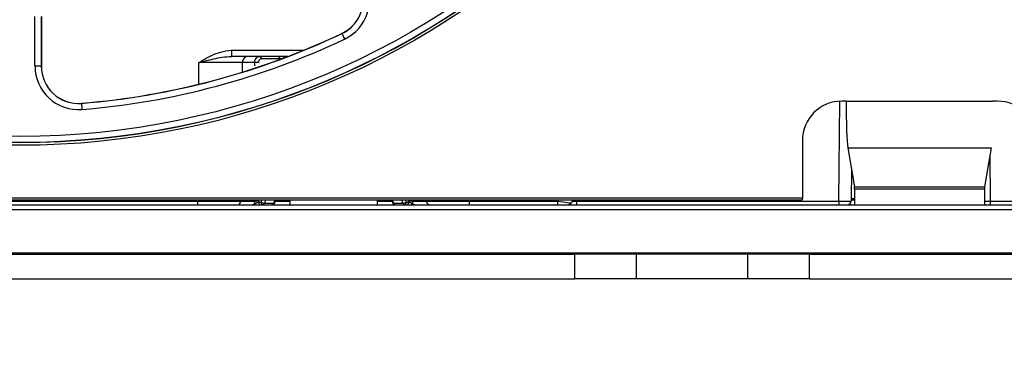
# Paper-space layout 'Sheet1' of a CAD drawing. Header units: millimetres. Extents: x 0 to 420, y 0 to 297.
# Tile 6 of 135: x 59.77 to 75.71, y 46.15 to 51.57. Entities that reach past the tile are written whole.
import ezdxf

# ---------------------------------------------------------------- set-up
doc = ezdxf.new("R2010")
doc.units = ezdxf.units.MM
doc.layers.add('SLD-0', color=179, linetype='Continuous')
doc.styles.add('SLDTEXTSTYLE1', font='TXT', dxfattribs={"width": 0.75})
doc.styles.add('SLDTEXTSTYLE3', font='TXT', dxfattribs={"width": 0.96})
doc.dimstyles.new('SLDDIMSTYLE1', dxfattribs={"dimtxt": 2.5, "dimasz": 3.302, "dimexe": 0, "dimexo": 0.0625, "dimtad": 1, "dimdec": 1, "dimlfac": 5, "dimrnd": 1e-09, "dimzin": 4, "dimdsep": 46, "dimtxsty": 'SLDTEXTSTYLE1', "dimblk1": 'NONE', "dimblk2": 'NONE', "dimsah": 1, "dimcen": 0.09, "dimadec": 0, "dimazin": 1, "dimtfac": 1, "dimtofl": 0, "dimtmove": 0, "dimatfit": 3, "dimldrblk": 'NONE', "dimfxl": 1, "dimfrac": 2, "dimtolj": 1, "dimtzin": 12, "dimarcsym": 0})
doc.dimstyles.new('SLDDIMSTYLE3', dxfattribs={"dimtxt": 2.5, "dimasz": 3.302, "dimexe": 0, "dimexo": 0.0625, "dimtad": 1, "dimdec": 1, "dimlfac": 5, "dimrnd": 1e-09, "dimzin": 4, "dimdsep": 46, "dimtxsty": 'SLDTEXTSTYLE1', "dimblk1": 'NONE', "dimblk2": 'NONE', "dimsah": 1, "dimcen": 0, "dimadec": 0, "dimazin": 1, "dimtfac": 1, "dimtmove": 0, "dimatfit": 3, "dimldrblk": 'NONE', "dimfxl": 1, "dimfrac": 2, "dimtolj": 1, "dimtzin": 12, "dimarcsym": 0})
doc.dimstyles.new('SLDDIMSTYLE4', dxfattribs={"dimtxt": 2.5, "dimasz": 3.302, "dimexe": 0, "dimexo": 0.0625, "dimtad": 1, "dimdec": 1, "dimlfac": 5, "dimrnd": 1e-09, "dimzin": 12, "dimdsep": 46, "dimtxsty": 'SLDTEXTSTYLE1', "dimblk1": 'NONE', "dimblk2": 'NONE', "dimsah": 1, "dimcen": 0, "dimadec": 0, "dimazin": 3, "dimtfac": 1, "dimtmove": 0, "dimatfit": 3, "dimldrblk": 'NONE', "dimfxl": 1, "dimfrac": 2, "dimtolj": 1, "dimtzin": 12, "dimarcsym": 0})

# ---------------------------------------------------------------- blocks, each defined once
blk = doc.blocks.new('_D_13')
at = {"layer": 'SLD-0', "color": 179}
for p, q in [((43.958, 47.682), (43.958, 22.994)), ((133.36, 47.656), (133.36, 22.994)), ((43.958, 23.994), (46.958, 24.494)), ((46.958, 23.494), (46.958, 24.494)), ((130.36, 24.494), (133.36, 23.994)), ((130.36, 24.494), (130.36, 23.494)), ((46.958, 23.494), (43.958, 23.994)), ((43.958, 23.994), (46.958, 23.994)), ((43.958, 23.994), (133.36, 23.994)), ((133.36, 23.994), (130.36, 23.494)), ((133.36, 23.994), (130.36, 23.994))]:
    blk.add_line(p, q, dxfattribs=at)
at = {"layer": 'SLD-0', "color": 179, "insert": (84.502, 27.029), "char_height": 2.5, "attachment_point": 1, "style": 'SLDTEXTSTYLE3'}
blk.add_mtext('447.0', dxfattribs=at)
blk = doc.blocks.new('_None')
blk = doc.blocks.new('_D_14')
at = {"layer": 'SLD-0', "color": 179}
for p, q in [((44.654, 47.335), (44.654, 30.889)), ((132.654, 47.335), (132.654, 30.889)), ((44.654, 31.889), (47.654, 32.389)), ((47.654, 31.389), (47.654, 32.389)), ((129.654, 32.389), (132.654, 31.889)), ((129.654, 32.389), (129.654, 31.389)), ((47.654, 31.389), (44.654, 31.889)), ((44.654, 31.889), (47.654, 31.889)), ((44.654, 31.889), (132.654, 31.889)), ((132.654, 31.889), (129.654, 31.389)), ((132.654, 31.889), (129.654, 31.889))]:
    blk.add_line(p, q, dxfattribs=at)
for centre, start, end in [((88.466, 33.874), 153.4349, 206.5651), ((88.841, 33.874), 333.4349, 26.5651)]:
    blk.add_arc(centre, 4.437, start, end, dxfattribs=at)
at = {"layer": 'SLD-0', "color": 179, "insert": (84.497, 34.924), "char_height": 2.5, "attachment_point": 1, "style": 'SLDTEXTSTYLE3'}
blk.add_mtext('440.0', dxfattribs=at)
blk = doc.blocks.new('_D_22')
at = {"layer": 'SLD-0', "color": 179}
for p, q in [((177.639, 244.196), (170.681, 237.013)), ((170.681, 237.013), (163.266, 229.357)), ((168.235, 235.206), (170.681, 237.013)), ((170.681, 237.013), (168.594, 234.858)), ((170.681, 237.013), (168.953, 234.51)), ((168.235, 235.206), (168.953, 234.51)), ((163.266, 229.357), (151.443, 229.357))]:
    blk.add_line(p, q, dxfattribs=at)
at = {"layer": 'SLD-0', "color": 179, "char_height": 2.5, "attachment_point": 1, "style": 'SLDTEXTSTYLE3'}
for s, insert in [('%%c', (150.193, 232.392)), ('20.0', (155.213, 232.43))]:
    blk.add_mtext(s, dxfattribs=dict(at, insert=insert))
blk = doc.blocks.new('_D_23')
at = {"layer": 'SLD-0', "color": 179}
for p, q in [((163.999, 261.493), (154.023, 261.493)), ((172.8, 249.896), (163.999, 261.493)), ((171.384, 252.588), (170.588, 251.984)), ((171.384, 252.588), (172.8, 249.896)), ((172.8, 249.896), (170.986, 252.286)), ((172.8, 249.896), (170.588, 251.984)), ((175.52, 246.312), (172.8, 249.896))]:
    blk.add_line(p, q, dxfattribs=at)
at = {"layer": 'SLD-0', "color": 179, "char_height": 2.5, "attachment_point": 1, "style": 'SLDTEXTSTYLE3'}
for s, insert in [('%%c', (152.773, 264.528)), ('9.0', (157.794, 264.566))]:
    blk.add_mtext(s, dxfattribs=dict(at, insert=insert))
blk = doc.blocks.new('_D_24')
at = {"layer": 'SLD-0', "color": 179}
for p, q in [((241.453, 256.697), (250.709, 264.131)), ((250.709, 264.131), (262.532, 264.131)), ((241.453, 256.697), (243.478, 258.965)), ((244.105, 258.186), (243.478, 258.965)), ((241.453, 256.697), (243.792, 258.576)), ((244.105, 258.186), (241.453, 256.697)), ((236.385, 252.627), (241.453, 256.697))]:
    blk.add_line(p, q, dxfattribs=at)
at = {"layer": 'SLD-0', "color": 179, "char_height": 2.5, "attachment_point": 1, "style": 'SLDTEXTSTYLE3'}
for s, insert in [('%%c', (251.047, 267.167)), ('13.0', (256.067, 267.205))]:
    blk.add_mtext(s, dxfattribs=dict(at, insert=insert))
blk = doc.blocks.new('_D_25')
at = {"layer": 'SLD-0', "color": 179}
for p, q in [((240.691, 239.098), (237.146, 235.226)), ((237.146, 235.226), (227.951, 225.18)), ((234.752, 233.35), (237.146, 235.226)), ((237.146, 235.226), (235.121, 233.013)), ((237.146, 235.226), (235.489, 232.675)), ((234.752, 233.35), (235.489, 232.675)), ((227.951, 225.18), (216.128, 225.18))]:
    blk.add_line(p, q, dxfattribs=at)
at = {"layer": 'SLD-0', "color": 179, "char_height": 2.5, "attachment_point": 1, "style": 'SLDTEXTSTYLE3'}
for s, insert in [('%%c', (214.878, 228.215)), ('10.5', (219.898, 228.254))]:
    blk.add_mtext(s, dxfattribs=dict(at, insert=insert))
blk = doc.blocks.new('_D_28')
at = {"layer": 'SLD-0', "color": 179}
for p, q in [((173.264, 174.39), (183.569, 183.365)), ((183.569, 183.365), (193.545, 183.365)), ((173.264, 174.39), (175.198, 176.738)), ((175.855, 175.984), (175.198, 176.738)), ((173.264, 174.39), (175.526, 176.361)), ((175.855, 175.984), (173.264, 174.39)), ((169.87, 171.435), (173.264, 174.39))]:
    blk.add_line(p, q, dxfattribs=at)
at = {"layer": 'SLD-0', "color": 179, "char_height": 2.5, "attachment_point": 1, "style": 'SLDTEXTSTYLE3'}
for s, insert in [('%%c', (183.906, 186.4)), ('9.0', (188.927, 186.438))]:
    blk.add_mtext(s, dxfattribs=dict(at, insert=insert))
blk = doc.blocks.new('_D_30')
at = {"layer": 'SLD-0', "color": 179}
for p, q in [((230.033, 164.087), (234.374, 159.249)), ((236.006, 156.682), (234.374, 159.249)), ((234.374, 159.249), (236.75, 157.35)), ((234.374, 159.249), (236.378, 157.016)), ((234.374, 159.249), (244.668, 147.778)), ((236.006, 156.682), (236.75, 157.35)), ((244.668, 147.778), (256.491, 147.778))]:
    blk.add_line(p, q, dxfattribs=at)
at = {"layer": 'SLD-0', "color": 179, "char_height": 2.5, "attachment_point": 1, "style": 'SLDTEXTSTYLE3'}
for s, insert in [('%%c', (245.006, 150.813)), ('13.0', (250.026, 150.851))]:
    blk.add_mtext(s, dxfattribs=dict(at, insert=insert))
blk = doc.blocks.new('_D_31')
at = {"layer": 'SLD-0', "color": 179}
for p, q in [((224.118, 191.46), (212.295, 191.46)), ((230.761, 181.361), (224.118, 191.46)), ((229.53, 184.142), (228.695, 183.593)), ((229.53, 184.142), (230.761, 181.361)), ((230.761, 181.361), (229.113, 183.868)), ((230.761, 181.361), (228.695, 183.593)), ((233.646, 176.975), (230.761, 181.361))]:
    blk.add_line(p, q, dxfattribs=at)
at = {"layer": 'SLD-0', "color": 179, "char_height": 2.5, "attachment_point": 1, "style": 'SLDTEXTSTYLE3'}
for s, insert in [('%%c', (211.045, 194.495)), ('10.5', (216.066, 194.534))]:
    blk.add_mtext(s, dxfattribs=dict(at, insert=insert))

psp = doc.layouts.new('Sheet1')

# ---------------------------------------------------------------- linework, layer by layer
at = {"layer": 'SLD-0', "color": 179, "linetype": 'Continuous', "lineweight": 25}
for p, q in [((60.021, 50.815), (60.021, 51.618)), ((60.121, 51.618), (60.121, 50.815)), ((60.124, 51.618), (60.124, 50.815)), ((64.989, 51.344), (64.988, 51.347)), ((64.989, 51.344), (64.99, 51.342)), ((64.99, 51.342), (64.992, 51.337)), ((64.992, 51.337), (64.996, 51.329)), ((64.996, 51.329), (65.002, 51.317)), ((65.002, 51.317), (65.008, 51.304)), ((65.008, 51.304), (65.015, 51.288)), ((65.015, 51.288), (65.023, 51.271)), ((65.023, 51.271), (65.032, 51.254)), ((63.201, 51.074), (63.201, 50.975)), ((64.117, 50.975), (63.201, 50.975)), ((63.374, 50.876), (63.372, 50.719)), ((63.576, 50.876), (63.374, 50.876)), ((63.657, 50.975), (63.662, 50.975)), ((63.662, 50.975), (63.666, 50.972)), ((63.666, 50.972), (63.671, 50.969)), ((63.671, 50.969), (63.675, 50.964)), ((63.675, 50.964), (63.678, 50.958)), ((63.678, 50.958), (63.68, 50.951)), ((63.68, 50.951), (63.682, 50.944)), ((63.682, 50.944), (63.682, 50.936)), ((63.982, 50.936), (63.682, 50.936)), ((63.956, 50.975), (63.961, 50.975)), ((63.961, 50.975), (63.966, 50.972)), ((63.966, 50.972), (63.97, 50.969)), ((63.97, 50.969), (63.974, 50.964)), ((63.974, 50.964), (63.977, 50.958)), ((63.977, 50.958), (63.98, 50.951)), ((63.98, 50.951), (63.981, 50.944)), ((63.981, 50.944), (63.982, 50.936)), ((60.121, 50.815), (60.021, 50.815)), ((60.121, 50.815), (60.124, 50.815)), ((60.773, 50.215), (60.773, 50.217)), ((60.773, 50.215), (60.773, 50.212)), ((60.773, 50.212), (60.774, 50.207)), ((60.774, 50.207), (60.774, 50.197)), ((60.774, 50.197), (60.775, 50.185)), ((73.145, 50.251), (73.074, 50.251)), ((73.145, 50.251), (75.522, 50.251)), ((75.594, 50.251), (75.522, 50.251)), ((60.775, 50.185), (60.777, 50.17)), ((60.777, 50.17), (60.778, 50.153)), ((60.778, 50.153), (60.779, 50.134)), ((60.779, 50.134), (60.781, 50.115)), ((72.439, 49.616), (72.439, 48.688)), ((73.174, 49.494), (75.493, 49.494)), ((73.174, 49.494), (73.28, 48.865)), ((75.493, 49.494), (75.387, 48.865)), ((73.232, 49.148), (73.228, 48.635)), ((73.28, 48.865), (75.387, 48.865)), ((75.386, 48.827), (73.281, 48.827)), ((73.281, 48.827), (73.281, 48.575)), ((75.386, 48.827), (75.386, 48.575)), ((44.058, 48.688), (72.439, 48.688)), ((45.793, 48.656), (72.034, 48.656)), ((57.053, 48.635), (62.654, 48.635)), ((62.654, 48.575), (62.654, 48.635)), ((63.354, 48.656), (63.354, 48.635)), ((63.354, 48.635), (63.582, 48.635)), ((63.642, 48.635), (63.64, 48.615)), ((63.64, 48.615), (63.68, 48.615)), ((63.64, 48.615), (63.64, 48.607)), ((63.64, 48.607), (63.642, 48.6)), ((63.642, 48.6), (63.644, 48.593)), ((63.68, 48.615), (63.681, 48.607)), ((63.681, 48.607), (63.682, 48.6)), ((63.682, 48.6), (63.685, 48.593)), ((63.734, 48.6), (63.887, 48.6)), ((63.897, 48.603), (63.914, 48.656)), ((64.143, 48.656), (64.143, 48.575)), ((65.565, 48.575), (65.565, 48.656)), ((65.793, 48.656), (65.811, 48.603)), ((65.82, 48.6), (65.973, 48.6)), ((66.022, 48.593), (66.025, 48.6)), ((66.025, 48.6), (66.026, 48.607)), ((66.026, 48.607), (66.027, 48.615)), ((66.027, 48.615), (66.067, 48.615)), ((66.063, 48.593), (66.065, 48.6)), ((66.065, 48.6), (66.067, 48.607)), ((66.067, 48.615), (66.066, 48.635)), ((66.067, 48.607), (66.067, 48.615)), ((66.125, 48.635), (66.353, 48.635)), ((66.353, 48.635), (66.353, 48.656)), ((67.053, 48.635), (68.48, 48.635)), ((67.053, 48.575), (67.053, 48.635)), ((68.48, 48.575), (68.48, 48.635)), ((68.729, 48.656), (68.696, 48.603)), ((68.781, 48.635), (68.781, 48.575)), ((68.781, 48.635), (73.028, 48.635)), ((72.034, 48.656), (72.434, 48.656)), ((72.439, 48.688), (72.434, 48.656)), ((73.028, 48.635), (73.028, 48.575)), ((73.228, 48.675), (73.281, 48.675)), ((75.479, 48.635), (79.726, 48.635)), ((75.479, 48.635), (75.479, 48.575)), ((45.214, 48.575), (132.094, 48.575)), ((45.214, 48.5), (132.094, 48.5)), ((63.644, 48.593), (63.648, 48.587)), ((63.648, 48.587), (63.651, 48.582)), ((63.651, 48.582), (63.656, 48.578)), ((63.656, 48.578), (63.661, 48.576)), ((63.661, 48.576), (63.666, 48.575)), ((63.685, 48.593), (63.688, 48.587)), ((63.688, 48.587), (63.692, 48.582)), ((63.692, 48.582), (63.696, 48.578)), ((63.696, 48.578), (63.701, 48.576)), ((63.701, 48.576), (63.706, 48.575)), ((66.001, 48.575), (66.006, 48.576)), ((66.006, 48.576), (66.011, 48.578)), ((66.011, 48.578), (66.015, 48.582)), ((66.015, 48.582), (66.019, 48.587)), ((66.019, 48.587), (66.022, 48.593)), ((66.041, 48.575), (66.046, 48.576)), ((66.046, 48.576), (66.051, 48.578)), ((66.051, 48.578), (66.056, 48.582)), ((66.056, 48.582), (66.059, 48.587)), ((66.059, 48.587), (66.063, 48.593)), ((45.214, 47.797), (132.094, 47.797)), ((47.214, 47.775), (68.754, 47.775)), ((68.754, 47.375), (68.754, 47.775)), ((69.754, 47.775), (68.754, 47.775)), ((69.754, 47.375), (69.754, 47.775)), ((71.554, 47.775), (69.754, 47.775)), ((71.554, 47.375), (71.554, 47.775)), ((72.554, 47.775), (71.554, 47.775)), ((72.554, 47.375), (72.554, 47.775)), ((72.554, 47.775), (104.754, 47.775)), ((47.214, 47.375), (68.754, 47.375)), ((69.754, 47.375), (68.754, 47.375)), ((71.554, 47.375), (69.754, 47.375)), ((72.554, 47.375), (71.554, 47.375)), ((72.554, 47.375), (104.754, 47.375))]:
    psp.add_line(p, q, dxfattribs=at)
at = {"layer": 'SLD-0', "color": 8, "linetype": 'Continuous', "lineweight": 25}
for p, q in [((63.201, 51.074), (64.368, 51.074)), ((62.671, 50.525), (62.674, 50.876)), ((63.576, 50.82), (63.576, 50.876)), ((63.982, 50.925), (63.982, 50.936)), ((73.028, 48.635), (73.042, 50.25)), ((75.473, 49.375), (75.479, 48.635)), ((62.654, 48.635), (62.654, 48.656)), ((63.582, 48.635), (63.582, 48.656)), ((63.68, 48.615), (63.693, 48.656)), ((63.751, 48.656), (63.734, 48.6)), ((63.887, 48.6), (63.905, 48.656)), ((63.891, 48.6), (63.887, 48.6)), ((63.894, 48.601), (63.891, 48.6)), ((63.896, 48.602), (63.894, 48.601)), ((63.897, 48.603), (63.896, 48.602)), ((63.907, 48.635), (64.143, 48.635)), ((65.565, 48.635), (65.8, 48.635)), ((65.802, 48.656), (65.82, 48.6)), ((65.811, 48.602), (65.811, 48.603)), ((65.813, 48.601), (65.811, 48.602)), ((65.816, 48.6), (65.813, 48.601)), ((65.82, 48.6), (65.816, 48.6)), ((65.973, 48.6), (65.956, 48.656)), ((66.014, 48.656), (66.027, 48.615)), ((66.125, 48.656), (66.125, 48.635)), ((67.053, 48.656), (67.053, 48.635)), ((68.48, 48.635), (68.494, 48.656)), ((68.782, 48.656), (68.781, 48.635)), ((73.228, 48.655), (73.281, 48.655))]:
    psp.add_line(p, q, dxfattribs=at)
at = {"layer": 'SLD-0', "color": 179, "linetype": 'Continuous', "lineweight": 25}
for radius in [12.84, 12.8, 12.796, 12.696]:
    psp.add_circle((59.774, 62.376), radius, dxfattribs=at)
for centre, radius, start, end in [((64.731, 51.889), 0.6, 295.3024, 30), ((64.731, 51.889), 0.602, 295.3024, 30), ((64.731, 51.889), 0.702, 295.3024, 30), ((59.774, 62.376), 12.2, 274.6976, 295.3024), ((59.774, 62.376), 12.202, 274.6976, 295.3024), ((59.774, 62.376), 12.302, 274.6976, 295.3024), ((63.024, -89.34), 140.217, 89.85699, 90.14301), ((63.474, 50.875), 0.1, 90, 179.5), ((63.614, 49.442), 1.434, 89.1289, 91.5351), ((60.724, 50.815), 0.702, 180, 274.6976), ((60.724, 50.815), 0.602, 180, 274.6976), ((60.724, 50.815), 0.6, 180, 274.6976), ((73.074, 49.616), 0.635, 90, 180), ((75.594, 49.616), 0.635, 360, 90), ((63.294, 48.635), 0.06, 270, 359.5), ((63.62, 47.149), 1.486, 89.1859, 91.4849), ((63.74, 48.726), 0.126, 241.9676, 267.5413), ((63.703, 48.607), 0.0318, 274.9366, 347.0827), ((63.859, 48.615), 0.04, 270, 341.6829), ((63.856, 48.607), 0.0318, 274.9372, 347.0827), ((65.849, 48.615), 0.04, 198.3173, 270), ((65.851, 48.607), 0.0318, 192.9141, 265.0654), ((65.968, 48.726), 0.126, 272.4576, 298.0343), ((66.004, 48.607), 0.0318, 192.9143, 265.0635), ((66.087, 47.149), 1.486, 88.5151, 90.8141), ((66.413, 48.635), 0.06, 180.5, 270), ((68.645, 48.635), 0.06, 270, 327.5575), ((73.168, 48.635), 0.06, 270, 359.5)]:
    psp.add_arc(centre, radius, start, end, dxfattribs=at)
at = {"layer": 'SLD-0', "color": 8, "linetype": 'Continuous', "lineweight": 25}
psp.add_arc((64.073, 50.942), 0.0341, 97.2198, 172.0201, dxfattribs=at)
for centre, major_axis, ratio, start_param, end_param in [((64.008, 50.935), (0.04, 0.0001), 0.024583, 1.442353, 2.268687), ((68.781, 48.635), (0.1, 0.003), 0.005199, 3.987222, 4.711493), ((75.479, 48.635), (0.2, 0.001), 0.002621, 4.227304, 4.712329)]:
    psp.add_ellipse(centre, major_axis=major_axis, ratio=ratio, start_param=start_param, end_param=end_param, dxfattribs=at)
at = {"layer": 'SLD-0', "color": 179, "linetype": 'Continuous', "lineweight": 25}
for centre, major_axis, ratio, start_param, end_param in [((73.187, 50.258), (0, 0.8), 0.052408, 1.579523, 2.838227), ((73.279, 48.827), (0, 0.04), 0.052408, 4.712388, 5.979969), ((75.388, 48.827), (0, 0.04), 0.052408, 0.303454, 1.570797), ((62.654, 48.635), (0.7, -0.001), 0.000748, 4.71246, 6.283188), ((67.053, 48.635), (0.7, 0.001), 0.000748, 3.141599, 4.712318), ((68.479, 48.635), (0.217, -0.032), 0.001844, 4.716249, 6.282307), ((73.028, 48.635), (0.2, -0.001), 0.002621, 4.712449, 6.283169)]:
    psp.add_ellipse(centre, major_axis=major_axis, ratio=ratio, start_param=start_param, end_param=end_param, dxfattribs=at)
for points, knots in [([(62.674, 50.876), (62.674, 50.877), (62.703, 50.893), (62.816, 50.957), (62.985, 51.05), (63.141, 51.068), (63.201, 51.074)], [0, 0, 0, 0, 0.003855, 0.177321, 0.68329, 1, 1, 1, 1]), ([(62.674, 50.876), (62.674, 50.876), (62.68, 50.878), (62.713, 50.886), (62.839, 50.917), (63.009, 50.961), (63.15, 50.972), (63.201, 50.975)], [0, 0, 0, 0, 0.004346, 0.028905, 0.190871, 0.710615, 1, 1, 1, 1]), ([(63.576, 50.876), (63.577, 50.887), (63.579, 50.91), (63.592, 50.939), (63.613, 50.962), (63.635, 50.974), (63.651, 50.975), (63.657, 50.975)], [0, 0, 0, 0, 0.21327, 0.425976, 0.639699, 0.855907, 1, 1, 1, 1]), ([(63.682, 50.936), (63.679, 50.936), (63.67, 50.935), (63.657, 50.928), (63.646, 50.914), (63.638, 50.897), (63.637, 50.883), (63.636, 50.877)], [0, 0, 0, 0, 0.144755, 0.361692, 0.575555, 0.78775, 1, 1, 1, 1]), ([(63.539, 48.575), (63.543, 48.576), (63.551, 48.576), (63.563, 48.583), (63.573, 48.597), (63.581, 48.615), (63.581, 48.628), (63.582, 48.635)], [0, 0, 0, 0, 0.141586, 0.359678, 0.575047, 0.788009, 1, 1, 1, 1]), ([(63.64, 48.615), (63.636, 48.613), (63.626, 48.611), (63.605, 48.601), (63.581, 48.585), (63.557, 48.576), (63.543, 48.575), (63.54, 48.575), (63.539, 48.575)], [0, 0, 0, 0, 0.142461, 0.305923, 0.610379, 0.911198, 0.993471, 1, 1, 1, 1]), ([(66.168, 48.575), (66.167, 48.575), (66.164, 48.575), (66.15, 48.576), (66.126, 48.585), (66.102, 48.601), (66.081, 48.611), (66.072, 48.613), (66.067, 48.615)], [0, 0, 0, 0, 0.006517, 0.088791, 0.389613, 0.694084, 0.857548, 1, 1, 1, 1]), ([(66.125, 48.635), (66.126, 48.628), (66.126, 48.615), (66.134, 48.597), (66.144, 48.583), (66.156, 48.576), (66.164, 48.576), (66.168, 48.575)], [0, 0, 0, 0, 0.211993, 0.424957, 0.640339, 0.858434, 1, 1, 1, 1])]:
    psp.add_open_spline(points, degree=3, knots=knots, dxfattribs=at)

# ---------------------------------------------------------------- dimensions: what is measured, and where the dimension line sits
at = {"layer": 'SLD-0', "color": 179}
for p1, dimstyle, picture, middle in [((0.889, 0.948), 'SLDDIMSTYLE3', '_D_24', (257.414, 266.248)), ((0.517, 0.737), 'SLDDIMSTYLE3', '_D_23', (158.218, 263.609)), ((1.173, 1.62), 'SLDDIMSTYLE3', '_D_22', (156.561, 231.473)), ((0.745, 0.74), 'SLDDIMSTYLE4', '_D_25', (221.245, 227.297)), ((0.831303, 0.6414323), 'SLDDIMSTYLE4', '_D_31', (217.4129934, 193.5763759)), ((0.634, 0.639), 'SLDDIMSTYLE3', '_D_28', (189.351, 185.481)), ((1.067, 0.743), 'SLDDIMSTYLE3', '_D_30', (251.373, 149.894))]:
    dim = psp.add_diameter_dim_2p(p1=p1, p2=(0, 0), dimstyle=dimstyle, dxfattribs=at)
    dim.commit()
    dim.dimension.update_dxf_attribs({"geometry": picture, "text_midpoint": middle, "dimtype": 163})
dim = psp.add_linear_dim(base=(43.958, 23.994), p1=(133.36, 48.656), p2=(43.958, 48.682), dimstyle='SLDDIMSTYLE1', dxfattribs=at)
dim.commit()
dim.dimension.update_dxf_attribs({"geometry": '_D_13', "text_midpoint": (88.659, 23.994), "dimtype": 160})
dim = psp.add_linear_dim(base=(44.654, 31.889), p1=(132.654, 48.335), p2=(44.654, 48.335), text='(<>)', dimstyle='SLDDIMSTYLE1', dxfattribs=at)
dim.commit()
dim.dimension.update_dxf_attribs({"geometry": '_D_14', "text_midpoint": (88.654, 31.889), "dimtype": 160})

doc.saveas('drawing.dxf')
